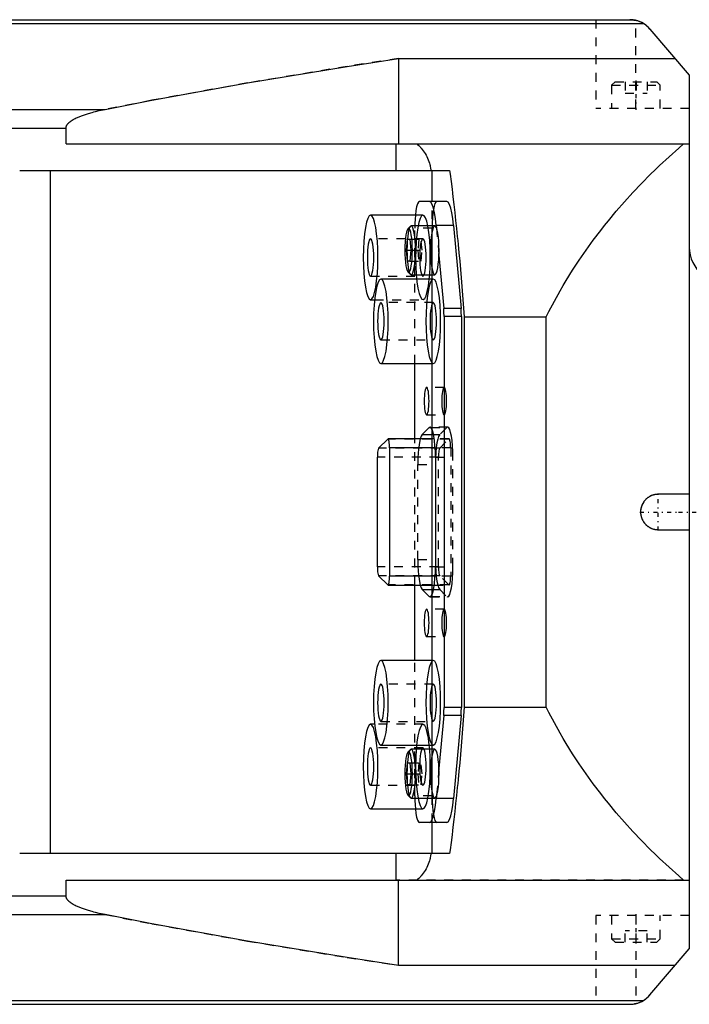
# Model space of a CAD drawing. Extents: x -545 to 345, y -109 to 109.
# Tile 4 of 15: x -240 to -164, y -56 to 56. Entities that reach past the tile are written whole.
import ezdxf

# ---------------------------------------------------------------- set-up
doc = ezdxf.new("R2010")
doc.units = 0
doc.linetypes.add('CENTER', pattern=[1.5, 0.45, -0.5, 0.05, -0.5])
doc.linetypes.add('DASHED', pattern=[2, 1, -1])
for name, color, linetype in [('AM_0', 7, 'CONTINUOUS'), ('AM_3', 7, 'DASHED'), ('AM_7', 7, 'CENTER')]:
    doc.layers.add(name, color=color, linetype=linetype)

msp = doc.modelspace()

# ---------------------------------------------------------------- linework, layer by layer
at = {"layer": 'AM_0', "color": 7, "linetype": 'CONTINUOUS'}
for p, q in [((-264.71, 55.08), (-169.69, 55.08)), ((-263.18, 55.5), (-171.22, 55.5)), ((-168.94, 54.45), (-164.5, 49.25)), ((-197.31, 51.12), (-197.31, 41.5)), ((-197.31, 51.12), (-166.1, 51.12)), ((-164.5, 49.25), (-164.5, -49.25)), ((-275.75, 45.39), (-230.38, 45.39)), ((-271.62, 43.27), (-234.81, 43.27)), ((-234.81, 41.5), (-234.81, 43.27)), ((-234.81, 41.5), (-164.5, 41.5)), ((-197.56, 38.5), (-197.56, 41.5)), ((-240.04, 38.5), (-191.55, 38.5)), ((-236.57, -38.5), (-236.57, 38.5)), ((-193.51, 35), (-193.51, 38.5)), ((-191.86, 35), (-194.95, 35)), ((-194.55, 33.46), (-200.46, 33.46)), ((-195.96, 32.21), (-196.24, 31.91)), ((-193.21, 32.25), (-195.87, 32.25)), ((-191.09, 32.3), (-193.05, 32.3)), ((-193.05, 32.3), (-193.02, 32.03)), ((-191.09, 32.3), (-190.25, 22.96)), ((-196.42, 29.5), (-196.29, 30.74)), ((-196.29, 30.74), (-196.04, 30.74)), ((-196.04, 30.74), (-195.92, 29.5)), ((-196.29, 28.26), (-196.42, 29.5)), ((-196.42, 29.5), (-195.92, 29.5)), ((-195.92, 29.5), (-196.04, 28.26)), ((-192.75, 28.92), (-192.21, 22.96)), ((-196.04, 28.26), (-196.29, 28.26)), ((-196.24, 27.09), (-195.96, 26.79)), ((-195.87, 26.75), (-193.21, 26.75)), ((-193.84, 26.26), (-193.79, 26.75)), ((-193.39, 26.26), (-199.29, 26.26)), ((-200.46, 23.93), (-200.01, 23.93)), ((-190.25, 22.96), (-192.21, 22.96)), ((-190.21, 22.04), (-192.17, 22.04)), ((-192.17, 22.04), (-192.17, -22.04)), ((-190.21, 22.04), (-190.21, -22.04)), ((-189.91, 22), (-189.91, -22)), ((-189.91, 22), (-180.63, 22)), ((-180.63, -22), (-180.63, 22)), ((-199.29, 16.73), (-193.39, 16.73)), ((-195.47, 8.24), (-195.47, 16.73)), ((-194.63, 8.72), (-193.84, 9.53)), ((-193.84, 9.53), (-193.63, 9.53)), ((-199.55, 7.18), (-198.52, 8.22)), ((-193.26, 8.24), (-198.49, 8.24)), ((-194.63, 8.72), (-193.34, 8.72)), ((-198.32, 7.24), (-198.32, -7.24)), ((-193.17, 7.24), (-198.32, 7.24)), ((-199.69, -6.2), (-199.69, 6.2)), ((-193.14, 6.18), (-193.14, -6.18)), ((-164.5, 2), (-168, 2)), ((-168, -2), (-164.5, -2)), ((-198.52, -8.22), (-199.55, -7.18)), ((-193.17, -7.24), (-198.32, -7.24)), ((-198.49, -8.24), (-193.26, -8.24)), ((-195.47, -16.74), (-195.47, -8.24)), ((-194.63, -8.72), (-193.34, -8.72)), ((-193.84, -9.53), (-194.63, -8.72)), ((-193.84, -9.53), (-193.63, -9.53)), ((-193.39, -16.74), (-199.29, -16.74)), ((-190.21, -22.04), (-192.17, -22.04)), ((-189.91, -22), (-180.63, -22)), ((-192.21, -22.96), (-192.75, -28.92)), ((-190.25, -22.96), (-192.21, -22.96)), ((-190.25, -22.96), (-191.09, -32.3)), ((-200.01, -23.93), (-200.46, -23.93)), ((-199.29, -26.27), (-193.39, -26.27)), ((-193.79, -26.75), (-193.84, -26.27)), ((-195.96, -26.79), (-196.24, -27.09)), ((-193.21, -26.75), (-195.87, -26.75)), ((-196.42, -29.5), (-196.29, -28.26)), ((-196.29, -28.26), (-196.04, -28.26)), ((-196.04, -28.26), (-195.92, -29.5)), ((-196.29, -30.74), (-196.42, -29.5)), ((-196.42, -29.5), (-195.92, -29.5)), ((-195.92, -29.5), (-196.04, -30.74)), ((-196.04, -30.74), (-196.29, -30.74)), ((-196.24, -31.91), (-195.96, -32.21)), ((-193.02, -32.03), (-193.05, -32.3)), ((-195.87, -32.25), (-193.21, -32.25)), ((-191.09, -32.3), (-193.05, -32.3)), ((-200.46, -33.47), (-194.55, -33.47)), ((-191.86, -35), (-194.95, -35)), ((-193.51, -38.5), (-193.51, -35)), ((-191.55, -38.5), (-240.04, -38.5)), ((-197.56, -41.5), (-197.56, -38.5)), ((-234.81, -43.27), (-234.81, -41.5)), ((-234.81, -41.5), (-164.5, -41.5)), ((-197.31, -51.12), (-197.31, -41.5)), ((-271.62, -43.27), (-234.81, -43.27)), ((-275.75, -45.39), (-230.38, -45.39)), ((-168.94, -54.45), (-164.5, -49.25)), ((-166.1, -51.12), (-197.31, -51.12)), ((-264.71, -55.08), (-169.69, -55.08)), ((-263.18, -55.5), (-171.22, -55.5))]:
    msp.add_line(p, q, dxfattribs=at)
for points in [[(-194.95, 35), (-195.06, 34.93), (-195.16, 34.73), (-195.26, 34.41), (-195.34, 33.98), (-195.4, 33.47)], [(-193.05, 32.3), (-193.13, 33.07), (-193.24, 33.73), (-193.37, 34.27), (-193.51, 34.67), (-193.66, 34.92), (-193.82, 35)], [(-191.09, 32.3), (-191.17, 33.07), (-191.28, 33.73), (-191.41, 34.27), (-191.55, 34.67), (-191.7, 34.92), (-191.86, 35)], [(-194, 32.25), (-194.12, 32.77), (-194.25, 33.15), (-194.4, 33.39), (-194.55, 33.46)], [(-195.96, 26.79), (-195.86, 26.75), (-195.77, 26.81), (-195.68, 26.97), (-195.6, 27.23), (-195.53, 27.57), (-195.47, 27.99), (-195.43, 28.46), (-195.4, 28.97), (-195.39, 29.5), (-195.4, 30.03), (-195.43, 30.54), (-195.47, 31.01), (-195.53, 31.43), (-195.6, 31.77), (-195.68, 32.03), (-195.77, 32.19), (-195.86, 32.25), (-195.96, 32.21)], [(-193.02, 32.03), (-193.12, 32.19), (-193.21, 32.25)], [(-192.75, 28.92), (-192.73, 29.46), (-192.74, 30), (-192.77, 30.52), (-192.81, 31), (-192.87, 31.42), (-192.94, 31.77), (-193.02, 32.03)], [(-193.21, 26.75), (-193.12, 26.8), (-193.03, 26.95), (-192.95, 27.2), (-192.88, 27.54), (-192.82, 27.95), (-192.77, 28.41), (-192.75, 28.92)], [(-193.39, 16.73), (-193.22, 16.83), (-193.07, 17.1), (-192.93, 17.54), (-192.8, 18.13), (-192.7, 18.85), (-192.62, 19.68), (-192.57, 20.57), (-192.56, 21.5), (-192.57, 22.43), (-192.62, 23.32), (-192.7, 24.15), (-192.8, 24.87), (-192.93, 25.46), (-193.07, 25.9), (-193.22, 26.17), (-193.39, 26.26)], [(-192.17, 22.04), (-192.18, 22.52), (-192.21, 22.96)], [(-190.21, 22.04), (-190.22, 22.52), (-190.25, 22.96)], [(-193.14, 6.18), (-193.15, 6.83), (-193.19, 7.46), (-193.24, 8.05), (-193.31, 8.56), (-193.4, 8.98), (-193.5, 9.3), (-193.61, 9.5), (-193.72, 9.58), (-193.84, 9.53)], [(-198.32, 7.24), (-198.32, 7.43), (-198.33, 7.62), (-198.35, 7.79), (-198.37, 7.94), (-198.39, 8.06), (-198.42, 8.16), (-198.46, 8.22), (-198.49, 8.24), (-198.52, 8.22)], [(-194.63, 8.72), (-194.75, 8.54), (-194.85, 8.24)], [(-199.55, 7.18), (-199.58, 7.13), (-199.61, 7.04), (-199.64, 6.91), (-199.66, 6.76), (-199.68, 6.59), (-199.69, 6.4), (-199.69, 6.2)], [(-199.69, -6.2), (-199.69, -6.4), (-199.68, -6.59), (-199.66, -6.76), (-199.64, -6.91), (-199.61, -7.04), (-199.58, -7.13), (-199.55, -7.18)], [(-193.84, -9.53), (-193.72, -9.58), (-193.61, -9.5), (-193.5, -9.3), (-193.4, -8.98), (-193.31, -8.56), (-193.24, -8.05), (-193.19, -7.46), (-193.15, -6.83), (-193.14, -6.18)], [(-198.52, -8.22), (-198.49, -8.24), (-198.46, -8.22), (-198.42, -8.16), (-198.39, -8.06), (-198.37, -7.94), (-198.35, -7.79), (-198.33, -7.62), (-198.32, -7.43), (-198.32, -7.24)], [(-194.85, -8.24), (-194.75, -8.54), (-194.63, -8.72)], [(-193.39, -26.27), (-193.22, -26.17), (-193.07, -25.9), (-192.93, -25.46), (-192.8, -24.87), (-192.7, -24.15), (-192.62, -23.32), (-192.57, -22.43), (-192.56, -21.5), (-192.57, -20.57), (-192.62, -19.68), (-192.7, -18.85), (-192.8, -18.13), (-192.93, -17.54), (-193.07, -17.1), (-193.22, -16.83), (-193.39, -16.74)], [(-192.21, -22.96), (-192.18, -22.52), (-192.17, -22.04)], [(-190.25, -22.96), (-190.22, -22.52), (-190.21, -22.04)], [(-195.96, -32.21), (-195.86, -32.25), (-195.77, -32.19), (-195.68, -32.03), (-195.6, -31.77), (-195.53, -31.43), (-195.47, -31.01), (-195.43, -30.54), (-195.4, -30.03), (-195.39, -29.5), (-195.4, -28.97), (-195.43, -28.46), (-195.47, -27.99), (-195.53, -27.57), (-195.6, -27.23), (-195.68, -26.97), (-195.77, -26.81), (-195.86, -26.75), (-195.96, -26.79)], [(-192.75, -28.92), (-192.77, -28.41), (-192.82, -27.95), (-192.88, -27.54), (-192.95, -27.2), (-193.03, -26.95), (-193.12, -26.8), (-193.21, -26.75)], [(-193.02, -32.03), (-192.94, -31.77), (-192.87, -31.42), (-192.81, -31), (-192.77, -30.52), (-192.74, -30), (-192.73, -29.46), (-192.75, -28.92)], [(-193.21, -32.25), (-193.12, -32.19), (-193.02, -32.03)], [(-194.55, -33.47), (-194.4, -33.39), (-194.25, -33.15), (-194.12, -32.77), (-194, -32.25)], [(-193.82, -35), (-193.66, -34.92), (-193.51, -34.67), (-193.37, -34.27), (-193.24, -33.73), (-193.13, -33.07), (-193.05, -32.3)], [(-191.86, -35), (-191.7, -34.92), (-191.55, -34.67), (-191.41, -34.27), (-191.28, -33.73), (-191.17, -33.07), (-191.09, -32.3)], [(-195.4, -33.47), (-195.34, -33.98), (-195.26, -34.41), (-195.16, -34.73), (-195.06, -34.93), (-194.95, -35)]]:
    msp.add_lwpolyline(points, dxfattribs=at)
for points in [[(-200.46, 23.93), (-200.3, 24.03), (-200.14, 24.3), (-200, 24.74), (-199.87, 25.33), (-199.77, 26.05), (-199.69, 26.88), (-199.65, 27.77), (-199.63, 28.7), (-199.65, 29.63), (-199.69, 30.52), (-199.77, 31.35), (-199.87, 32.07), (-200, 32.66), (-200.14, 33.1), (-200.3, 33.37), (-200.46, 33.46), (-200.62, 33.37), (-200.77, 33.1), (-200.92, 32.66), (-201.04, 32.07), (-201.15, 31.35), (-201.22, 30.52), (-201.27, 29.63), (-201.29, 28.7), (-201.27, 27.77), (-201.22, 26.88), (-201.15, 26.05), (-201.04, 25.33), (-200.92, 24.74), (-200.77, 24.3), (-200.62, 24.03)], [(-196.17, 31.95), (-196.25, 31.9), (-196.33, 31.76), (-196.4, 31.54), (-196.47, 31.23), (-196.52, 30.86), (-196.56, 30.44), (-196.58, 29.98), (-196.59, 29.5), (-196.58, 29.02), (-196.56, 28.56), (-196.52, 28.14), (-196.47, 27.77), (-196.4, 27.46), (-196.33, 27.24), (-196.25, 27.1), (-196.17, 27.05), (-196.08, 27.1), (-196, 27.24), (-195.93, 27.46), (-195.87, 27.77), (-195.81, 28.14), (-195.77, 28.56), (-195.75, 29.02), (-195.74, 29.5), (-195.75, 29.98), (-195.77, 30.44), (-195.81, 30.86), (-195.87, 31.23), (-195.93, 31.54), (-196, 31.76), (-196.08, 31.9)], [(-200.46, 30.8), (-200.53, 30.76), (-200.6, 30.64), (-200.66, 30.45), (-200.72, 30.18), (-200.76, 29.87), (-200.8, 29.5), (-200.82, 29.11), (-200.82, 28.7), (-200.82, 28.29), (-200.8, 27.9), (-200.76, 27.53), (-200.72, 27.22), (-200.66, 26.95), (-200.6, 26.76), (-200.53, 26.64), (-200.46, 26.6), (-200.39, 26.64), (-200.32, 26.76), (-200.26, 26.95), (-200.2, 27.22), (-200.15, 27.53), (-200.12, 27.9), (-200.1, 28.29), (-200.09, 28.7), (-200.1, 29.11), (-200.12, 29.5), (-200.15, 29.87), (-200.2, 30.18), (-200.26, 30.45), (-200.32, 30.64), (-200.39, 30.76)], [(-199.29, 16.73), (-199.13, 16.83), (-198.98, 17.1), (-198.83, 17.54), (-198.71, 18.13), (-198.61, 18.85), (-198.53, 19.68), (-198.48, 20.57), (-198.47, 21.5), (-198.48, 22.43), (-198.53, 23.32), (-198.61, 24.15), (-198.71, 24.87), (-198.83, 25.46), (-198.98, 25.9), (-199.13, 26.17), (-199.29, 26.26), (-199.46, 26.17), (-199.61, 25.9), (-199.75, 25.46), (-199.88, 24.87), (-199.98, 24.15), (-200.06, 23.32), (-200.11, 22.43), (-200.12, 21.5), (-200.11, 20.57), (-200.06, 19.68), (-199.98, 18.85), (-199.88, 18.13), (-199.75, 17.54), (-199.61, 17.1), (-199.46, 16.83)], [(-199.29, 23.6), (-199.37, 23.56), (-199.43, 23.44), (-199.5, 23.25), (-199.55, 22.98), (-199.6, 22.67), (-199.63, 22.3), (-199.65, 21.91), (-199.66, 21.5), (-199.65, 21.09), (-199.63, 20.7), (-199.6, 20.33), (-199.55, 20.02), (-199.5, 19.75), (-199.43, 19.56), (-199.37, 19.44), (-199.29, 19.4), (-199.22, 19.44), (-199.16, 19.56), (-199.09, 19.75), (-199.04, 20.02), (-198.99, 20.33), (-198.96, 20.7), (-198.94, 21.09), (-198.93, 21.5), (-198.94, 21.91), (-198.96, 22.3), (-198.99, 22.67), (-199.04, 22.98), (-199.09, 23.25), (-199.16, 23.44), (-199.22, 23.56)], [(-194.13, 10.95), (-194.08, 10.98), (-194.03, 11.07), (-193.98, 11.21), (-193.94, 11.4), (-193.91, 11.64), (-193.88, 11.91), (-193.87, 12.2), (-193.86, 12.5), (-193.87, 12.8), (-193.88, 13.09), (-193.91, 13.36), (-193.94, 13.6), (-193.98, 13.79), (-194.03, 13.93), (-194.08, 14.02), (-194.13, 14.05), (-194.19, 14.02), (-194.24, 13.93), (-194.28, 13.79), (-194.32, 13.6), (-194.36, 13.36), (-194.38, 13.09), (-194.4, 12.8), (-194.4, 12.5), (-194.4, 12.2), (-194.38, 11.91), (-194.36, 11.64), (-194.32, 11.4), (-194.28, 11.21), (-194.24, 11.07), (-194.19, 10.98)], [(-194.13, -14.05), (-194.08, -14.02), (-194.03, -13.93), (-193.98, -13.79), (-193.94, -13.6), (-193.91, -13.36), (-193.88, -13.09), (-193.87, -12.8), (-193.86, -12.5), (-193.87, -12.2), (-193.88, -11.91), (-193.91, -11.64), (-193.94, -11.4), (-193.98, -11.21), (-194.03, -11.07), (-194.08, -10.98), (-194.13, -10.95), (-194.19, -10.98), (-194.24, -11.07), (-194.28, -11.21), (-194.32, -11.4), (-194.36, -11.64), (-194.38, -11.91), (-194.4, -12.2), (-194.4, -12.5), (-194.4, -12.8), (-194.38, -13.09), (-194.36, -13.36), (-194.32, -13.6), (-194.28, -13.79), (-194.24, -13.93), (-194.19, -14.02)], [(-199.29, -26.27), (-199.13, -26.17), (-198.98, -25.9), (-198.83, -25.46), (-198.71, -24.87), (-198.61, -24.15), (-198.53, -23.32), (-198.48, -22.43), (-198.47, -21.5), (-198.48, -20.57), (-198.53, -19.68), (-198.61, -18.85), (-198.71, -18.13), (-198.83, -17.54), (-198.98, -17.1), (-199.13, -16.83), (-199.29, -16.74), (-199.46, -16.83), (-199.61, -17.1), (-199.75, -17.54), (-199.88, -18.13), (-199.98, -18.85), (-200.06, -19.68), (-200.11, -20.57), (-200.12, -21.5), (-200.11, -22.43), (-200.06, -23.32), (-199.98, -24.15), (-199.88, -24.87), (-199.75, -25.46), (-199.61, -25.9), (-199.46, -26.17)], [(-199.29, -19.4), (-199.37, -19.44), (-199.43, -19.56), (-199.5, -19.75), (-199.55, -20.02), (-199.6, -20.33), (-199.63, -20.7), (-199.65, -21.09), (-199.66, -21.5), (-199.65, -21.91), (-199.63, -22.3), (-199.6, -22.67), (-199.55, -22.98), (-199.5, -23.25), (-199.43, -23.44), (-199.37, -23.56), (-199.29, -23.6), (-199.22, -23.56), (-199.16, -23.44), (-199.09, -23.25), (-199.04, -22.98), (-198.99, -22.67), (-198.96, -22.3), (-198.94, -21.91), (-198.93, -21.5), (-198.94, -21.09), (-198.96, -20.7), (-198.99, -20.33), (-199.04, -20.02), (-199.09, -19.75), (-199.16, -19.56), (-199.22, -19.44)], [(-200.46, -33.47), (-200.3, -33.37), (-200.14, -33.1), (-200, -32.66), (-199.87, -32.07), (-199.77, -31.35), (-199.69, -30.52), (-199.65, -29.63), (-199.63, -28.7), (-199.65, -27.77), (-199.69, -26.88), (-199.77, -26.05), (-199.87, -25.33), (-200, -24.74), (-200.14, -24.3), (-200.3, -24.03), (-200.46, -23.93), (-200.62, -24.03), (-200.77, -24.3), (-200.92, -24.74), (-201.04, -25.33), (-201.15, -26.05), (-201.22, -26.88), (-201.27, -27.77), (-201.29, -28.7), (-201.27, -29.63), (-201.22, -30.52), (-201.15, -31.35), (-201.04, -32.07), (-200.92, -32.66), (-200.77, -33.1), (-200.62, -33.37)], [(-200.46, -26.6), (-200.53, -26.64), (-200.6, -26.76), (-200.66, -26.95), (-200.72, -27.22), (-200.76, -27.53), (-200.8, -27.9), (-200.82, -28.29), (-200.82, -28.7), (-200.82, -29.11), (-200.8, -29.5), (-200.76, -29.87), (-200.72, -30.18), (-200.66, -30.45), (-200.6, -30.64), (-200.53, -30.76), (-200.46, -30.8), (-200.39, -30.76), (-200.32, -30.64), (-200.26, -30.45), (-200.2, -30.18), (-200.15, -29.87), (-200.12, -29.5), (-200.1, -29.11), (-200.09, -28.7), (-200.1, -28.29), (-200.12, -27.9), (-200.15, -27.53), (-200.2, -27.22), (-200.26, -26.95), (-200.32, -26.76), (-200.39, -26.64)], [(-196.17, -27.05), (-196.25, -27.1), (-196.33, -27.24), (-196.4, -27.46), (-196.47, -27.77), (-196.52, -28.14), (-196.56, -28.56), (-196.58, -29.02), (-196.59, -29.5), (-196.58, -29.98), (-196.56, -30.44), (-196.52, -30.86), (-196.47, -31.23), (-196.4, -31.54), (-196.33, -31.76), (-196.25, -31.9), (-196.17, -31.95), (-196.08, -31.9), (-196, -31.76), (-195.93, -31.54), (-195.87, -31.23), (-195.81, -30.86), (-195.77, -30.44), (-195.75, -29.98), (-195.74, -29.5), (-195.75, -29.02), (-195.77, -28.56), (-195.81, -28.14), (-195.87, -27.77), (-195.93, -27.46), (-196, -27.24), (-196.08, -27.1)]]:
    msp.add_lwpolyline(points, close=True, dxfattribs=at)
for points in [[(-169.69, 55.08, 0), (-169.73, 55.1, 0), (-169.81, 55.15, 0), (-169.89, 55.19, 0), (-169.93, 55.21, 0), (-169.97, 55.23, 0), (-170.05, 55.26, 0), (-170.13, 55.3, 0), (-170.22, 55.33, 0), (-170.3, 55.36, 0), (-170.39, 55.38, 0), (-170.43, 55.39, 0), (-170.47, 55.41, 0), (-170.56, 55.43, 0), (-170.65, 55.44, 0), (-170.73, 55.46, 0), (-170.82, 55.47, 0), (-170.91, 55.48, 0), (-170.96, 55.49, 0), (-171, 55.49, 0), (-171.09, 55.5, 0), (-171.18, 55.5, 0), (-171.22, 55.5, 0)], [(-170.7, 55.45, 0), (-170.68, 55.45, 0), (-170.62, 55.44, 0), (-170.56, 55.43, 0), (-170.53, 55.42, 0)], [(-168.94, 54.45, 0), (-168.96, 54.47, 0), (-168.99, 54.51, 0), (-169.03, 54.55, 0), (-169.05, 54.56, 0), (-169.06, 54.58, 0), (-169.1, 54.62, 0), (-169.14, 54.66, 0), (-169.18, 54.69, 0), (-169.22, 54.73, 0), (-169.26, 54.77, 0), (-169.28, 54.78, 0), (-169.3, 54.8, 0), (-169.34, 54.83, 0), (-169.38, 54.87, 0), (-169.42, 54.9, 0), (-169.47, 54.94, 0), (-169.52, 54.97, 0), (-169.54, 54.99, 0), (-169.57, 55, 0), (-169.62, 55.03, 0), (-169.67, 55.07, 0), (-169.69, 55.08, 0)], [(-230.38, 45.39, 0), (-225.15, 46.41, 0), (-214.34, 48.37, 0), (-203.09, 50.23, 0), (-197.31, 51.12, 0)], [(-234.81, 43.27, 0), (-234.81, 43.28, 0), (-234.81, 43.3, 0), (-234.81, 43.32, 0), (-234.81, 43.33, 0), (-234.81, 43.34, 0), (-234.8, 43.37, 0), (-234.8, 43.39, 0), (-234.79, 43.41, 0), (-234.79, 43.43, 0), (-234.78, 43.45, 0), (-234.78, 43.46, 0), (-234.77, 43.47, 0), (-234.77, 43.5, 0), (-234.76, 43.52, 0), (-234.75, 43.54, 0), (-234.74, 43.56, 0), (-234.73, 43.58, 0), (-234.72, 43.59, 0), (-234.71, 43.61, 0), (-234.7, 43.63, 0), (-234.69, 43.65, 0), (-234.68, 43.66, 0), (-234.67, 43.67, 0), (-234.66, 43.69, 0), (-234.64, 43.71, 0), (-234.63, 43.72, 0), (-234.63, 43.74, 0), (-234.61, 43.76, 0), (-234.59, 43.78, 0), (-234.57, 43.8, 0), (-234.55, 43.82, 0), (-234.53, 43.84, 0), (-234.52, 43.85, 0), (-234.51, 43.86, 0), (-234.49, 43.89, 0), (-234.46, 43.91, 0), (-234.44, 43.93, 0), (-234.42, 43.95, 0), (-234.39, 43.97, 0), (-234.38, 43.98, 0), (-234.36, 43.99, 0), (-234.34, 44.01, 0), (-234.31, 44.04, 0), (-234.28, 44.06, 0), (-234.25, 44.08, 0), (-234.22, 44.1, 0), (-234.21, 44.11, 0), (-234.19, 44.12, 0), (-234.16, 44.14, 0), (-234.13, 44.16, 0), (-234.01, 44.23, 0), (-233.78, 44.36, 0), (-233.66, 44.42, 0), (-233.53, 44.48, 0), (-233.25, 44.6, 0), (-232.95, 44.71, 0), (-232.62, 44.83, 0), (-232.26, 44.94, 0), (-231.88, 45.05, 0), (-231.69, 45.1, 0), (-231.48, 45.15, 0), (-231.06, 45.25, 0), (-230.61, 45.35, 0), (-230.38, 45.39, 0)], [(-195.25, 41.5, 0), (-195.17, 41.44, 0), (-195.02, 41.3, 0), (-194.88, 41.17, 0), (-194.81, 41.1, 0), (-194.75, 41.02, 0), (-194.62, 40.88, 0), (-194.51, 40.72, 0), (-194.4, 40.56, 0), (-194.29, 40.4, 0), (-194.2, 40.23, 0), (-194.15, 40.15, 0), (-194.11, 40.06, 0), (-194.03, 39.89, 0), (-193.95, 39.71, 0), (-193.88, 39.53, 0), (-193.82, 39.34, 0), (-193.77, 39.16, 0), (-193.74, 39.07, 0), (-193.72, 38.97, 0), (-193.68, 38.78, 0), (-193.65, 38.59, 0), (-193.63, 38.5, 0)], [(-180.63, 22, 0), (-180.34, 22.59, 0), (-179.71, 23.78, 0), (-179.06, 24.95, 0), (-178.72, 25.53, 0), (-178.38, 26.11, 0), (-177.66, 27.26, 0), (-176.92, 28.4, 0), (-176.14, 29.53, 0), (-175.34, 30.64, 0), (-174.5, 31.74, 0), (-174.07, 32.29, 0), (-173.63, 32.83, 0), (-172.74, 33.91, 0), (-171.82, 34.97, 0), (-170.87, 36.02, 0), (-169.89, 37.05, 0), (-168.88, 38.07, 0), (-168.37, 38.57, 0), (-167.85, 39.07, 0), (-166.79, 40.05, 0), (-165.7, 41.02, 0), (-165.15, 41.5, 0)], [(-191.55, 38.5, 0), (-191.49, 38.08, 0), (-191.38, 37.24, 0), (-191.27, 36.39, 0), (-191.21, 35.96, 0), (-191.16, 35.52, 0), (-191.06, 34.65, 0), (-190.96, 33.77, 0), (-190.86, 32.88, 0), (-190.76, 31.97, 0), (-190.67, 31.06, 0), (-190.62, 30.6, 0), (-190.57, 30.14, 0), (-190.49, 29.21, 0), (-190.4, 28.28, 0), (-190.32, 27.33, 0), (-190.24, 26.38, 0), (-190.16, 25.42, 0), (-190.12, 24.93, 0), (-190.09, 24.45, 0), (-190.02, 23.47, 0), (-189.95, 22.49, 0), (-189.91, 22, 0)], [(-168, 2, 0), (-168.03, 2, 0), (-168.09, 2, 0), (-168.15, 1.99, 0), (-168.17, 1.99, 0), (-168.2, 1.99, 0), (-168.26, 1.98, 0), (-168.32, 1.97, 0), (-168.38, 1.96, 0), (-168.43, 1.95, 0), (-168.49, 1.94, 0), (-168.52, 1.93, 0), (-168.55, 1.92, 0), (-168.6, 1.91, 0), (-168.66, 1.89, 0), (-168.71, 1.87, 0), (-168.77, 1.85, 0), (-168.82, 1.82, 0), (-168.85, 1.81, 0), (-168.87, 1.8, 0), (-168.92, 1.77, 0), (-168.97, 1.75, 0), (-169, 1.73, 0), (-169.03, 1.72, 0), (-169.07, 1.69, 0), (-169.12, 1.65, 0), (-169.15, 1.64, 0), (-169.17, 1.62, 0), (-169.22, 1.59, 0), (-169.26, 1.55, 0), (-169.31, 1.51, 0), (-169.35, 1.47, 0), (-169.39, 1.43, 0), (-169.41, 1.41, 0), (-169.43, 1.39, 0), (-169.47, 1.35, 0), (-169.51, 1.31, 0), (-169.55, 1.26, 0), (-169.59, 1.22, 0), (-169.62, 1.17, 0), (-169.64, 1.15, 0), (-169.65, 1.12, 0), (-169.69, 1.07, 0), (-169.72, 1.03, 0), (-169.75, 0.97, 0), (-169.77, 0.92, 0), (-169.8, 0.87, 0), (-169.81, 0.85, 0), (-169.82, 0.82, 0), (-169.85, 0.77, 0), (-169.87, 0.71, 0), (-169.89, 0.66, 0), (-169.91, 0.6, 0), (-169.92, 0.55, 0), (-169.93, 0.52, 0), (-169.94, 0.49, 0), (-169.95, 0.43, 0), (-169.96, 0.38, 0), (-169.97, 0.32, 0), (-169.98, 0.26, 0), (-169.99, 0.2, 0), (-169.99, 0.17, 0), (-169.99, 0.15, 0), (-170, 0.09, 0), (-170, 0.03, 0), (-170, 0, 0), (-170, -0.03, 0), (-170, -0.09, 0), (-169.99, -0.15, 0), (-169.99, -0.17, 0), (-169.99, -0.2, 0), (-169.98, -0.26, 0), (-169.97, -0.32, 0), (-169.96, -0.38, 0), (-169.95, -0.43, 0), (-169.94, -0.49, 0), (-169.93, -0.52, 0), (-169.92, -0.55, 0), (-169.91, -0.6, 0), (-169.89, -0.66, 0), (-169.87, -0.71, 0), (-169.85, -0.77, 0), (-169.82, -0.82, 0), (-169.81, -0.85, 0), (-169.8, -0.87, 0), (-169.77, -0.92, 0), (-169.75, -0.97, 0), (-169.72, -1.03, 0), (-169.69, -1.07, 0), (-169.65, -1.12, 0), (-169.64, -1.15, 0), (-169.62, -1.17, 0), (-169.59, -1.22, 0), (-169.55, -1.26, 0), (-169.51, -1.31, 0), (-169.47, -1.35, 0), (-169.43, -1.39, 0), (-169.41, -1.41, 0), (-169.39, -1.43, 0), (-169.35, -1.47, 0), (-169.31, -1.51, 0), (-169.26, -1.55, 0), (-169.22, -1.59, 0), (-169.17, -1.62, 0), (-169.15, -1.64, 0), (-169.12, -1.65, 0), (-169.07, -1.69, 0), (-169.03, -1.72, 0), (-169, -1.73, 0), (-168.97, -1.75, 0), (-168.92, -1.77, 0), (-168.87, -1.8, 0), (-168.85, -1.81, 0), (-168.82, -1.82, 0), (-168.77, -1.85, 0), (-168.71, -1.87, 0), (-168.66, -1.89, 0), (-168.6, -1.91, 0), (-168.55, -1.92, 0), (-168.52, -1.93, 0), (-168.49, -1.94, 0), (-168.43, -1.95, 0), (-168.38, -1.96, 0), (-168.32, -1.97, 0), (-168.26, -1.98, 0), (-168.2, -1.99, 0), (-168.17, -1.99, 0), (-168.15, -1.99, 0), (-168.09, -2, 0), (-168.03, -2, 0), (-168, -2, 0)], [(-189.91, -22, 0), (-189.95, -22.49, 0), (-190.02, -23.47, 0), (-190.09, -24.45, 0), (-190.12, -24.93, 0), (-190.16, -25.42, 0), (-190.24, -26.38, 0), (-190.32, -27.33, 0), (-190.4, -28.28, 0), (-190.49, -29.21, 0), (-190.57, -30.14, 0), (-190.62, -30.6, 0), (-190.67, -31.06, 0), (-190.76, -31.97, 0), (-190.86, -32.88, 0), (-190.96, -33.77, 0), (-191.06, -34.65, 0), (-191.16, -35.52, 0), (-191.21, -35.96, 0), (-191.27, -36.39, 0), (-191.38, -37.24, 0), (-191.49, -38.08, 0), (-191.55, -38.5, 0)], [(-165.15, -41.5, 0), (-165.7, -41.02, 0), (-166.79, -40.05, 0), (-167.85, -39.07, 0), (-168.37, -38.57, 0), (-168.88, -38.07, 0), (-169.89, -37.05, 0), (-170.87, -36.02, 0), (-171.82, -34.97, 0), (-172.74, -33.91, 0), (-173.63, -32.83, 0), (-174.07, -32.29, 0), (-174.5, -31.74, 0), (-175.34, -30.64, 0), (-176.14, -29.53, 0), (-176.92, -28.4, 0), (-177.66, -27.26, 0), (-178.38, -26.11, 0), (-178.72, -25.53, 0), (-179.06, -24.95, 0), (-179.71, -23.78, 0), (-180.34, -22.59, 0), (-180.63, -22, 0)], [(-193.63, -38.5, 0), (-193.65, -38.59, 0), (-193.68, -38.78, 0), (-193.72, -38.97, 0), (-193.74, -39.07, 0), (-193.77, -39.16, 0), (-193.82, -39.34, 0), (-193.88, -39.53, 0), (-193.95, -39.71, 0), (-194.03, -39.89, 0), (-194.11, -40.06, 0), (-194.15, -40.15, 0), (-194.2, -40.23, 0), (-194.29, -40.4, 0), (-194.4, -40.56, 0), (-194.51, -40.72, 0), (-194.62, -40.88, 0), (-194.75, -41.02, 0), (-194.81, -41.1, 0), (-194.88, -41.17, 0), (-195.02, -41.3, 0), (-195.17, -41.44, 0), (-195.25, -41.5, 0)], [(-230.38, -45.39, 0), (-230.61, -45.35, 0), (-231.06, -45.25, 0), (-231.48, -45.15, 0), (-231.69, -45.1, 0), (-231.88, -45.05, 0), (-232.26, -44.94, 0), (-232.62, -44.83, 0), (-232.95, -44.71, 0), (-233.25, -44.6, 0), (-233.53, -44.48, 0), (-233.66, -44.42, 0), (-233.78, -44.36, 0), (-234.01, -44.23, 0), (-234.13, -44.16, 0), (-234.16, -44.14, 0), (-234.19, -44.12, 0), (-234.21, -44.11, 0), (-234.22, -44.1, 0), (-234.25, -44.08, 0), (-234.28, -44.06, 0), (-234.31, -44.04, 0), (-234.34, -44.01, 0), (-234.36, -43.99, 0), (-234.38, -43.98, 0), (-234.39, -43.97, 0), (-234.42, -43.95, 0), (-234.44, -43.93, 0), (-234.46, -43.91, 0), (-234.49, -43.89, 0), (-234.51, -43.86, 0), (-234.52, -43.85, 0), (-234.53, -43.84, 0), (-234.55, -43.82, 0), (-234.57, -43.8, 0), (-234.59, -43.78, 0), (-234.61, -43.76, 0), (-234.63, -43.74, 0), (-234.63, -43.72, 0), (-234.64, -43.71, 0), (-234.66, -43.69, 0), (-234.67, -43.67, 0), (-234.68, -43.66, 0), (-234.69, -43.65, 0), (-234.7, -43.63, 0), (-234.71, -43.61, 0), (-234.72, -43.59, 0), (-234.73, -43.58, 0), (-234.74, -43.56, 0), (-234.75, -43.54, 0), (-234.76, -43.52, 0), (-234.77, -43.5, 0), (-234.77, -43.47, 0), (-234.78, -43.46, 0), (-234.78, -43.45, 0), (-234.79, -43.43, 0), (-234.79, -43.41, 0), (-234.8, -43.39, 0), (-234.8, -43.37, 0), (-234.81, -43.34, 0), (-234.81, -43.33, 0), (-234.81, -43.32, 0), (-234.81, -43.3, 0), (-234.81, -43.28, 0), (-234.81, -43.27, 0)], [(-197.31, -51.12, 0), (-203.09, -50.23, 0), (-214.34, -48.37, 0), (-225.15, -46.41, 0), (-230.38, -45.39, 0)], [(-171.22, -55.5, 0), (-171.18, -55.5, 0), (-171.09, -55.5, 0), (-171, -55.49, 0), (-170.96, -55.49, 0), (-170.91, -55.48, 0), (-170.82, -55.47, 0), (-170.73, -55.46, 0), (-170.65, -55.44, 0), (-170.56, -55.43, 0), (-170.47, -55.41, 0), (-170.43, -55.39, 0), (-170.39, -55.38, 0), (-170.3, -55.36, 0), (-170.22, -55.33, 0), (-170.13, -55.3, 0), (-170.05, -55.26, 0), (-169.97, -55.23, 0), (-169.93, -55.21, 0), (-169.89, -55.19, 0), (-169.81, -55.15, 0), (-169.73, -55.1, 0), (-169.69, -55.08, 0)], [(-170.53, -55.42, 0), (-170.56, -55.43, 0), (-170.62, -55.44, 0), (-170.68, -55.45, 0), (-170.7, -55.45, 0)], [(-169.69, -55.08, 0), (-169.67, -55.07, 0), (-169.62, -55.03, 0), (-169.56, -55, 0), (-169.54, -54.98, 0), (-169.51, -54.97, 0), (-169.47, -54.93, 0), (-169.42, -54.9, 0), (-169.37, -54.86, 0), (-169.33, -54.83, 0), (-169.29, -54.79, 0), (-169.26, -54.77, 0), (-169.24, -54.76, 0), (-169.2, -54.72, 0), (-169.17, -54.68, 0), (-169.13, -54.65, 0), (-169.09, -54.61, 0), (-169.06, -54.58, 0), (-169.04, -54.56, 0), (-169.02, -54.54, 0), (-168.99, -54.51, 0), (-168.96, -54.47, 0), (-168.94, -54.45, 0)]]:
    msp.add_polyline3d(points, dxfattribs=at)
for centre, radius, start, end in [((-171.22, 52.5), 3, 40.5304, 76.6626), ((-160.5, 29.87), 4, 180.0358, 231.3178), ((-171.22, -52.5), 3, 283.3374, 319.4696)]:
    msp.add_arc(centre, radius, start, end, dxfattribs=at)
at = {"layer": 'AM_3', "color": 6, "linetype": 'DASHED'}
for p, q in [((-175.03, 55.5), (-175.03, 45.5)), ((-170.53, 45.5), (-170.53, 55.42)), ((-172.88, 48.5), (-173.28, 48.1)), ((-173.28, 48.1), (-173.28, 45.5)), ((-173.28, 48.1), (-167.78, 48.1)), ((-172.88, 48.5), (-168.18, 48.5)), ((-171.75, 48.5), (-171.75, 47.2)), ((-170.5, 48.5), (-170.5, 47.2)), ((-169.25, 48.5), (-169.25, 47.2)), ((-167.78, 48.1), (-168.18, 48.5)), ((-167.78, 45.5), (-167.78, 48.1)), ((-171.75, 47.2), (-169.25, 47.2)), ((-164.5, 45.5), (-175.03, 45.5)), ((-197.56, 41.5), (-165.15, 41.5)), ((-193.51, -35), (-193.51, 35)), ((-193.51, 32), (-195.47, 32)), ((-195.47, 16.73), (-195.47, 32)), ((-193.51, -32), (-193.51, 32)), ((-193.02, 32.03), (-192.75, 28.92)), ((-194.55, 30.8), (-200.46, 30.8)), ((-196.04, 30.74), (-194.76, 30.74)), ((-195.01, 30.74), (-195.13, 29.5)), ((-194.64, 29.5), (-194.76, 30.74)), ((-195.92, 29.5), (-194.64, 29.5)), ((-195.13, 29.5), (-195.01, 28.26)), ((-194.76, 28.26), (-194.64, 29.5)), ((-196.04, 28.26), (-194.76, 28.26)), ((-200.46, 26.6), (-194.55, 26.6)), ((-200.01, 23.93), (-194.55, 23.93)), ((-193.39, 23.6), (-199.29, 23.6)), ((-199.29, 19.4), (-193.39, 19.4)), ((-192.16, 14.05), (-194.13, 14.05)), ((-194.13, 10.95), (-192.16, 10.95)), ((-191.76, 9.58), (-193.73, 9.58)), ((-193.63, 9.53), (-191.87, 9.53)), ((-191.87, 9.53), (-192.66, 8.72)), ((-191.63, 8.22), (-198.52, 8.22)), ((-195.47, -8.24), (-195.47, 8.24)), ((-193.34, 8.72), (-192.66, 8.72)), ((-191.6, 8.24), (-193.26, 8.24)), ((-192.65, 7.18), (-191.63, 8.22)), ((-192.65, 7.18), (-199.55, 7.18)), ((-191.42, 7.24), (-193.17, 7.24)), ((-191.42, 7.24), (-191.42, -7.24)), ((-192.8, 6.2), (-199.69, 6.2)), ((-193.14, 6.18), (-191.17, 6.18)), ((-192.8, -6.2), (-192.8, 6.2)), ((-191.17, -6.18), (-191.17, 6.18)), ((-195.12, 5.37), (-193.15, 5.37)), ((-195.12, -5.37), (-195.12, 5.37)), ((-193.15, 5.37), (-193.15, -5.37)), ((-195.12, -5.37), (-193.15, -5.37)), ((-192.8, -6.2), (-199.69, -6.2)), ((-193.14, -6.18), (-191.17, -6.18)), ((-192.65, -7.18), (-199.55, -7.18)), ((-191.42, -7.24), (-193.17, -7.24)), ((-191.63, -8.22), (-192.65, -7.18)), ((-191.63, -8.22), (-198.52, -8.22)), ((-193.34, -8.72), (-192.66, -8.72)), ((-193.26, -8.24), (-191.6, -8.24)), ((-192.66, -8.72), (-191.87, -9.53)), ((-193.73, -9.58), (-191.76, -9.58)), ((-193.63, -9.53), (-191.87, -9.53)), ((-192.16, -10.95), (-194.13, -10.95)), ((-194.13, -14.05), (-192.16, -14.05)), ((-195.47, -32), (-195.47, -16.74)), ((-193.39, -19.4), (-199.29, -19.4)), ((-194.55, -23.93), (-200.01, -23.93)), ((-199.29, -23.6), (-193.39, -23.6)), ((-194.55, -26.6), (-200.46, -26.6)), ((-196.04, -28.26), (-194.76, -28.26)), ((-195.01, -28.26), (-195.13, -29.5)), ((-194.64, -29.5), (-194.76, -28.26)), ((-195.92, -29.5), (-194.64, -29.5)), ((-195.13, -29.5), (-195.01, -30.74)), ((-194.76, -30.74), (-194.64, -29.5)), ((-192.75, -28.92), (-193.02, -32.03)), ((-200.46, -30.8), (-194.55, -30.8)), ((-196.04, -30.74), (-194.76, -30.74)), ((-193.51, -32), (-195.47, -32)), ((-165.15, -41.5), (-197.56, -41.5)), ((-175.03, -45.5), (-175.03, -55.5)), ((-164.5, -45.5), (-175.03, -45.5)), ((-173.28, -45.5), (-173.28, -48.1)), ((-170.53, -45.5), (-170.53, -55.42)), ((-167.78, -48.1), (-167.78, -45.5)), ((-171.75, -48.5), (-171.75, -47.2)), ((-169.25, -47.2), (-171.75, -47.2)), ((-170.5, -48.5), (-170.5, -47.2)), ((-169.25, -48.5), (-169.25, -47.2)), ((-173.28, -48.1), (-172.88, -48.5)), ((-173.28, -48.1), (-167.78, -48.1)), ((-172.88, -48.5), (-168.18, -48.5)), ((-168.18, -48.5), (-167.78, -48.1))]:
    msp.add_line(p, q, dxfattribs=at)
for points in [[(-192.99, 35), (-193.09, 34.94), (-193.19, 34.77), (-193.28, 34.49), (-193.36, 34.12), (-193.42, 33.67), (-193.47, 33.15), (-193.5, 32.59), (-193.51, 32)], [(-195.4, 33.47), (-195.44, 33), (-195.46, 32.51), (-195.47, 32)], [(-194.55, 33.46), (-194.71, 33.37), (-194.87, 33.09), (-195.01, 32.64), (-195.14, 32.04), (-195.24, 31.3), (-195.32, 30.46), (-195.36, 29.55), (-195.38, 28.6), (-195.36, 27.67), (-195.31, 26.77), (-195.22, 25.94), (-195.12, 25.23), (-194.99, 24.65), (-194.84, 24.24), (-194.68, 23.99), (-194.52, 23.94), (-194.35, 24.07), (-194.2, 24.38), (-194.06, 24.87), (-193.94, 25.5), (-193.84, 26.26)], [(-195.96, 32.21), (-196.05, 32.06), (-196.13, 31.81), (-196.21, 31.47), (-196.27, 31.05), (-196.31, 30.57), (-196.34, 30.04), (-196.35, 29.5), (-196.34, 28.96), (-196.31, 28.43), (-196.27, 27.95), (-196.21, 27.53), (-196.13, 27.19), (-196.05, 26.94), (-195.96, 26.79)], [(-193.79, 26.75), (-193.74, 27.7), (-193.72, 28.7), (-193.74, 29.69), (-193.79, 30.65), (-193.88, 31.51), (-194, 32.25)], [(-193.21, 32.25), (-193.31, 32.2), (-193.39, 32.04), (-193.48, 31.79), (-193.55, 31.44), (-193.61, 31.03), (-193.65, 30.55), (-193.68, 30.04), (-193.69, 29.5), (-193.68, 28.96), (-193.65, 28.45), (-193.61, 27.97), (-193.55, 27.56), (-193.48, 27.21), (-193.39, 26.96), (-193.31, 26.8), (-193.21, 26.75)], [(-193.39, 26.26), (-193.55, 26.17), (-193.7, 25.9), (-193.85, 25.46), (-193.97, 24.87), (-194.07, 24.15), (-194.15, 23.32), (-194.2, 22.43), (-194.21, 21.5), (-194.2, 20.57), (-194.15, 19.68), (-194.07, 18.85), (-193.97, 18.13), (-193.85, 17.54), (-193.7, 17.1), (-193.55, 16.83), (-193.39, 16.73)], [(-191.17, 6.18), (-191.18, 6.83), (-191.22, 7.46), (-191.27, 8.05), (-191.34, 8.56), (-191.43, 8.98), (-191.53, 9.3), (-191.64, 9.5), (-191.75, 9.58), (-191.87, 9.53)], [(-194.85, 8.24), (-194.94, 7.82), (-195.02, 7.3), (-195.08, 6.7), (-195.11, 6.05), (-195.12, 5.37)], [(-192.66, 8.72), (-192.78, 8.53), (-192.88, 8.22), (-192.97, 7.8), (-193.05, 7.28), (-193.11, 6.69), (-193.14, 6.04), (-193.15, 5.37)], [(-191.42, 7.24), (-191.43, 7.43), (-191.44, 7.62), (-191.45, 7.79), (-191.47, 7.94), (-191.5, 8.06), (-191.53, 8.16), (-191.56, 8.22), (-191.6, 8.24), (-191.63, 8.22)], [(-192.65, 7.18), (-192.69, 7.13), (-192.72, 7.04), (-192.74, 6.91), (-192.77, 6.76), (-192.78, 6.59), (-192.79, 6.4), (-192.8, 6.2)], [(-195.12, -5.37), (-195.11, -6.05), (-195.08, -6.7), (-195.02, -7.3), (-194.94, -7.82), (-194.85, -8.24)], [(-193.15, -5.37), (-193.14, -6.04), (-193.11, -6.69), (-193.05, -7.28), (-192.97, -7.8), (-192.88, -8.22), (-192.78, -8.53), (-192.66, -8.72)], [(-192.8, -6.2), (-192.79, -6.4), (-192.78, -6.59), (-192.77, -6.76), (-192.74, -6.91), (-192.72, -7.04), (-192.69, -7.13), (-192.65, -7.18)], [(-191.87, -9.53), (-191.75, -9.58), (-191.64, -9.5), (-191.53, -9.3), (-191.43, -8.98), (-191.34, -8.56), (-191.27, -8.05), (-191.22, -7.46), (-191.18, -6.83), (-191.17, -6.18)], [(-191.63, -8.22), (-191.6, -8.24), (-191.56, -8.22), (-191.53, -8.16), (-191.5, -8.06), (-191.47, -7.94), (-191.45, -7.79), (-191.44, -7.62), (-191.43, -7.43), (-191.42, -7.24)], [(-193.39, -16.74), (-193.55, -16.83), (-193.7, -17.1), (-193.85, -17.54), (-193.97, -18.13), (-194.07, -18.85), (-194.15, -19.68), (-194.2, -20.57), (-194.21, -21.5), (-194.2, -22.43), (-194.15, -23.32), (-194.07, -24.15), (-193.97, -24.87), (-193.85, -25.46), (-193.7, -25.9), (-193.55, -26.17), (-193.39, -26.27)], [(-193.84, -26.27), (-193.94, -25.5), (-194.06, -24.87), (-194.2, -24.38), (-194.35, -24.07), (-194.52, -23.94), (-194.68, -23.99), (-194.84, -24.24), (-194.99, -24.65), (-195.12, -25.23), (-195.22, -25.94), (-195.31, -26.77), (-195.36, -27.67), (-195.38, -28.6), (-195.36, -29.55), (-195.32, -30.46), (-195.24, -31.3), (-195.14, -32.04), (-195.01, -32.64), (-194.87, -33.09), (-194.71, -33.37), (-194.55, -33.47)], [(-195.96, -26.79), (-196.05, -26.94), (-196.13, -27.19), (-196.21, -27.53), (-196.27, -27.95), (-196.31, -28.43), (-196.34, -28.96), (-196.35, -29.5), (-196.34, -30.04), (-196.31, -30.57), (-196.27, -31.05), (-196.21, -31.47), (-196.13, -31.81), (-196.05, -32.06), (-195.96, -32.21)], [(-194, -32.25), (-193.88, -31.51), (-193.79, -30.65), (-193.74, -29.69), (-193.72, -28.7), (-193.74, -27.7), (-193.79, -26.75)], [(-193.21, -26.75), (-193.31, -26.8), (-193.39, -26.96), (-193.48, -27.21), (-193.55, -27.56), (-193.61, -27.97), (-193.65, -28.45), (-193.68, -28.96), (-193.69, -29.5), (-193.68, -30.04), (-193.65, -30.55), (-193.61, -31.03), (-193.55, -31.44), (-193.48, -31.79), (-193.39, -32.04), (-193.31, -32.2), (-193.21, -32.25)], [(-195.47, -32), (-195.46, -32.51), (-195.44, -33), (-195.4, -33.47)], [(-193.51, -32), (-193.5, -32.59), (-193.47, -33.15), (-193.42, -33.67), (-193.36, -34.12), (-193.28, -34.49), (-193.19, -34.77), (-193.09, -34.94), (-192.99, -35)]]:
    msp.add_lwpolyline(points, dxfattribs=at)
for points in [[(-194.55, 30.8), (-194.62, 30.76), (-194.69, 30.64), (-194.75, 30.45), (-194.81, 30.18), (-194.85, 29.87), (-194.89, 29.5), (-194.91, 29.11), (-194.91, 28.7), (-194.91, 28.29), (-194.89, 27.9), (-194.85, 27.53), (-194.81, 27.22), (-194.75, 26.95), (-194.69, 26.76), (-194.62, 26.64), (-194.55, 26.6), (-194.48, 26.64), (-194.41, 26.76), (-194.35, 26.95), (-194.29, 27.22), (-194.25, 27.53), (-194.21, 27.9), (-194.19, 28.29), (-194.18, 28.7), (-194.19, 29.11), (-194.21, 29.5), (-194.25, 29.87), (-194.29, 30.18), (-194.35, 30.45), (-194.41, 30.64), (-194.48, 30.76)], [(-193.39, 23.6), (-193.46, 23.56), (-193.53, 23.44), (-193.59, 23.25), (-193.64, 22.98), (-193.69, 22.67), (-193.72, 22.3), (-193.74, 21.91), (-193.75, 21.5), (-193.74, 21.09), (-193.72, 20.7), (-193.69, 20.33), (-193.64, 20.02), (-193.59, 19.75), (-193.53, 19.56), (-193.46, 19.44), (-193.39, 19.4), (-193.31, 19.44), (-193.25, 19.56), (-193.18, 19.75), (-193.13, 20.02), (-193.08, 20.33), (-193.05, 20.7), (-193.03, 21.09), (-193.02, 21.5), (-193.03, 21.91), (-193.05, 22.3), (-193.08, 22.67), (-193.13, 22.98), (-193.18, 23.25), (-193.25, 23.44), (-193.31, 23.56)], [(-192.16, 14.05), (-192.22, 14.02), (-192.27, 13.93), (-192.31, 13.79), (-192.35, 13.6), (-192.39, 13.36), (-192.41, 13.09), (-192.43, 12.8), (-192.43, 12.5), (-192.43, 12.2), (-192.41, 11.91), (-192.39, 11.64), (-192.35, 11.4), (-192.31, 11.21), (-192.27, 11.07), (-192.22, 10.98), (-192.16, 10.95), (-192.11, 10.98), (-192.06, 11.07), (-192.01, 11.21), (-191.97, 11.4), (-191.94, 11.64), (-191.91, 11.91), (-191.9, 12.2), (-191.89, 12.5), (-191.9, 12.8), (-191.91, 13.09), (-191.94, 13.36), (-191.97, 13.6), (-192.01, 13.79), (-192.06, 13.93), (-192.11, 14.02)], [(-192.16, -10.95), (-192.22, -10.98), (-192.27, -11.07), (-192.31, -11.21), (-192.35, -11.4), (-192.39, -11.64), (-192.41, -11.91), (-192.43, -12.2), (-192.43, -12.5), (-192.43, -12.8), (-192.41, -13.09), (-192.39, -13.36), (-192.35, -13.6), (-192.31, -13.79), (-192.27, -13.93), (-192.22, -14.02), (-192.16, -14.05), (-192.11, -14.02), (-192.06, -13.93), (-192.01, -13.79), (-191.97, -13.6), (-191.94, -13.36), (-191.91, -13.09), (-191.9, -12.8), (-191.89, -12.5), (-191.9, -12.2), (-191.91, -11.91), (-191.94, -11.64), (-191.97, -11.4), (-192.01, -11.21), (-192.06, -11.07), (-192.11, -10.98)], [(-193.39, -19.4), (-193.46, -19.44), (-193.53, -19.56), (-193.59, -19.75), (-193.64, -20.02), (-193.69, -20.33), (-193.72, -20.7), (-193.74, -21.09), (-193.75, -21.5), (-193.74, -21.91), (-193.72, -22.3), (-193.69, -22.67), (-193.64, -22.98), (-193.59, -23.25), (-193.53, -23.44), (-193.46, -23.56), (-193.39, -23.6), (-193.31, -23.56), (-193.25, -23.44), (-193.18, -23.25), (-193.13, -22.98), (-193.08, -22.67), (-193.05, -22.3), (-193.03, -21.91), (-193.02, -21.5), (-193.03, -21.09), (-193.05, -20.7), (-193.08, -20.33), (-193.13, -20.02), (-193.18, -19.75), (-193.25, -19.56), (-193.31, -19.44)], [(-194.55, -26.6), (-194.62, -26.64), (-194.69, -26.76), (-194.75, -26.95), (-194.81, -27.22), (-194.85, -27.53), (-194.89, -27.9), (-194.91, -28.29), (-194.91, -28.7), (-194.91, -29.11), (-194.89, -29.5), (-194.85, -29.87), (-194.81, -30.18), (-194.75, -30.45), (-194.69, -30.64), (-194.62, -30.76), (-194.55, -30.8), (-194.48, -30.76), (-194.41, -30.64), (-194.35, -30.45), (-194.29, -30.18), (-194.25, -29.87), (-194.21, -29.5), (-194.19, -29.11), (-194.18, -28.7), (-194.19, -28.29), (-194.21, -27.9), (-194.25, -27.53), (-194.29, -27.22), (-194.35, -26.95), (-194.41, -26.76), (-194.48, -26.64)]]:
    msp.add_lwpolyline(points, close=True, dxfattribs=at)
for points in [[(-171.22, 55.5, 0), (-171.14, 55.5, 0), (-170.97, 55.49, 0), (-170.86, 55.48, 0), (-170.83, 55.47, 0), (-170.81, 55.47, 0), (-170.79, 55.47, 0), (-170.78, 55.47, 0), (-170.75, 55.46, 0), (-170.72, 55.46, 0), (-170.7, 55.45, 0)], [(-197.31, 51.12, 0), (-203.09, 50.23, 0), (-214.34, 48.37, 0), (-225.15, 46.41, 0), (-230.38, 45.39, 0)], [(-230.38, -45.39, 0), (-225.15, -46.41, 0), (-214.34, -48.37, 0), (-203.09, -50.23, 0), (-197.31, -51.12, 0)]]:
    msp.add_polyline3d(points, dxfattribs=at)
msp.add_arc((-168, 0), 2, 90, 270, dxfattribs=at)
at = {"layer": 'AM_7', "color": 4, "linetype": 'CENTER'}
for p, q in [((-170.53, 48.65), (-170.53, 45.35)), ((-168, -2.1), (-168, 2.1)), ((-170.1, 0), (-165.9, 0)), ((-165.72, 0), (-160.78, 0)), ((-170.53, -45.35), (-170.53, -48.65))]:
    msp.add_line(p, q, dxfattribs=at)

doc.saveas('drawing.dxf')
